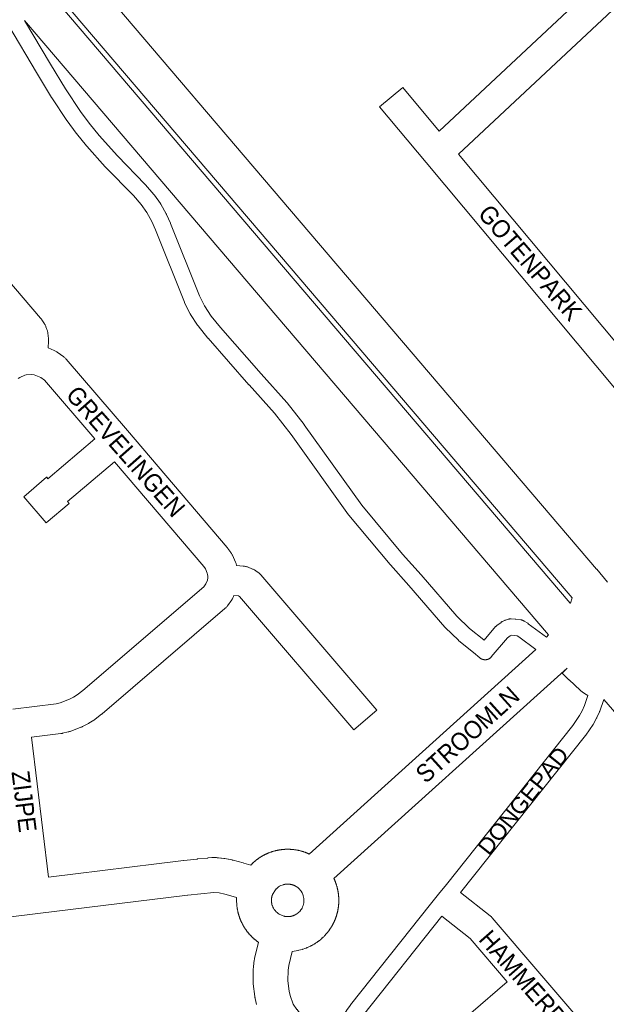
# Model space of a CAD drawing. Header units: metres. Extents: x 123819 to 142731, y 393440 to 405763.
# Tile 92 of 256: x 131379 to 131632, y 395780 to 396204. Entities that reach past the tile are written whole.
import ezdxf
from ezdxf.enums import TextEntityAlignment as Align

# ---------------------------------------------------------------- set-up
doc = ezdxf.new("R2010")
doc.units = ezdxf.units.M
doc.header["$MEASUREMENT"] = 0
for name, color, linetype, lineweight in [('gs-anno-wegen algemeen tekst', 7, 'Continuous', 0), ('gs-knt-aanvullende hoofdweg', 7, 'Continuous', 0), ('gs-knt-fietspaden', 7, 'Continuous', 0), ('gs-knt-hoofdweg', 7, 'Continuous', 0), ('gs-knt-wegen algemeen', 7, 'Continuous', 0), ('gs-vlk-plantopografie wegen algemeen', 7, 'Continuous', 0)]:
    doc.layers.add(name, color=color, linetype=linetype, lineweight=lineweight)
doc.styles.add('Style-Arial', font='arial.ttf')

msp = doc.modelspace()

# ---------------------------------------------------------------- linework, layer by layer
at = {"layer": 'gs-knt-aanvullende hoofdweg', "color": 7, "linetype": 'Continuous', "flags": 128}
for points in [[(131606.22, 395938.12), (131607.12, 395939.17)], [(131391.62, 395834.71), (131449.78, 395841.85), (131449.83, 395841.86), (131449.91, 395841.87), (131455.67, 395842.53), (131455.81, 395842.55), (131460.21, 395842.97), (131460.25, 395842.98), (131461.97, 395843.13), (131462.08, 395843.14), (131462.27, 395843.16), (131462.53, 395843.17), (131462.56, 395843.17), (131462.86, 395843.17), (131462.94, 395843.17), (131462.98, 395843.17), (131463.15, 395843.16), (131463.94, 395843.14), (131464.33, 395843.12), (131464.68, 395843.09), (131464.85, 395843.07), (131465.88, 395842.97), (131466.13, 395842.94), (131467.2, 395842.79), (131467.22, 395842.78), (131467.31, 395842.77), (131467.53, 395842.74), (131467.58, 395842.73), (131469.07, 395842.45), (131469.21, 395842.43), (131470.67, 395842.13), (131470.73, 395842.12), (131470.77, 395842.11), (131470.96, 395842.07), (131471.25, 395842), (131475.51, 395840.83), (131475.79, 395840.75), (131478.75, 395839.91), (131478.78, 395839.94), (131478.91, 395840.08), (131478.99, 395840.16), (131479.12, 395840.29), (131479.2, 395840.37), (131479.33, 395840.5), (131479.35, 395840.52), (131479.48, 395840.65), (131479.57, 395840.73), (131479.7, 395840.85), (131479.79, 395840.93), (131479.92, 395841.05), (131480, 395841.12), (131480.01, 395841.13), (131480.14, 395841.25), (131480.17, 395841.27), (131480.3, 395841.39), (131480.41, 395841.49), (131480.55, 395841.6), (131480.62, 395841.66), (131480.76, 395841.78), (131480.83, 395841.83), (131480.97, 395841.95), (131481.02, 395841.98), (131481.16, 395842.1), (131481.3, 395842.2), (131481.45, 395842.31), (131481.47, 395842.33), (131481.53, 395842.37), (131481.62, 395842.44), (131481.71, 395842.51), (131481.86, 395842.62), (131481.91, 395842.65), (131482.05, 395842.76), (131482.16, 395842.83), (131482.31, 395842.93), (131482.4, 395842.99), (131482.55, 395843.1), (131482.6, 395843.13), (131482.75, 395843.23), (131482.86, 395843.29), (131483.01, 395843.39), (131483.08, 395843.43), (131483.16, 395843.48), (131483.24, 395843.53), (131483.32, 395843.58), (131483.47, 395843.67), (131483.56, 395843.72), (131483.72, 395843.82), (131483.79, 395843.85), (131483.95, 395843.94), (131484.03, 395843.99), (131484.19, 395844.08), (131484.32, 395844.15), (131484.51, 395844.25), (131484.67, 395844.33), (131484.75, 395844.37), (131484.89, 395844.44), (131484.92, 395844.46), (131485.03, 395844.51), (131485.2, 395844.59), (131485.26, 395844.62), (131485.43, 395844.7), (131485.53, 395844.75), (131485.7, 395844.82), (131485.78, 395844.86), (131485.95, 395844.93), (131486.03, 395844.97), (131486.2, 395845.04), (131486.29, 395845.08), (131486.45, 395845.14), (131486.54, 395845.18), (131486.7, 395845.24), (131486.71, 395845.25), (131486.78, 395845.27), (131486.95, 395845.34), (131487.05, 395845.38), (131487.22, 395845.44), (131487.33, 395845.48), (131487.5, 395845.54), (131487.55, 395845.55), (131487.73, 395845.61), (131487.85, 395845.65), (131488.02, 395845.71), (131488.1, 395845.73), (131488.27, 395845.79), (131488.36, 395845.81), (131488.53, 395845.87), (131488.57, 395845.88), (131488.66, 395845.9), (131488.83, 395845.95), (131488.91, 395845.97), (131489.09, 395846.02), (131489.14, 395846.03), (131489.31, 395846.08), (131489.47, 395846.12), (131489.65, 395846.16), (131489.69, 395846.17), (131489.87, 395846.21), (131489.96, 395846.23), (131490.14, 395846.27), (131490.25, 395846.29), (131490.43, 395846.33), (131490.49, 395846.34), (131490.52, 395846.35), (131490.7, 395846.38), (131490.82, 395846.4), (131491, 395846.43), (131491.04, 395846.44), (131491.22, 395846.47), (131491.34, 395846.49), (131491.52, 395846.52), (131491.61, 395846.53), (131491.79, 395846.55), (131491.91, 395846.57), (131492.09, 395846.59), (131492.13, 395846.6), (131492.31, 395846.62), (131492.42, 395846.63), (131492.44, 395846.63), (131492.44, 395846.63), (131492.46, 395846.63), (131492.62, 395846.65), (131492.7, 395846.66), (131492.88, 395846.67), (131493.01, 395846.68), (131493.19, 395846.7), (131493.27, 395846.7), (131493.45, 395846.71), (131493.53, 395846.72), (131493.72, 395846.73), (131493.8, 395846.73), (131493.98, 395846.74), (131494.1, 395846.74), (131494.29, 395846.74), (131494.37, 395846.75), (131494.42, 395846.75), (131494.46, 395846.75), (131494.55, 395846.75), (131494.63, 395846.75), (131494.82, 395846.75), (131494.94, 395846.75), (131495.12, 395846.74), (131495.21, 395846.74), (131495.39, 395846.74), (131495.47, 395846.73), (131495.65, 395846.73), (131495.74, 395846.72), (131495.92, 395846.71), (131496.04, 395846.71), (131496.22, 395846.7), (131496.39, 395846.69), (131496.57, 395846.67), (131496.75, 395846.65), (131496.88, 395846.64), (131497.06, 395846.62), (131497.13, 395846.61), (131497.32, 395846.59), (131497.4, 395846.58), (131497.58, 395846.56), (131497.67, 395846.55), (131497.85, 395846.52), (131497.97, 395846.51), (131498.15, 395846.48), (131498.35, 395846.45), (131498.67, 395846.39), (131498.8, 395846.36), (131498.98, 395846.33), (131499.02, 395846.32), (131499.2, 395846.29), (131499.32, 395846.26), (131499.5, 395846.22), (131499.62, 395846.19), (131499.8, 395846.15), (131499.84, 395846.14), (131500.02, 395846.1), (131500.28, 395846.03), (131500.58, 395845.95), (131500.67, 395845.93), (131500.84, 395845.88), (131500.92, 395845.85), (131501.09, 395845.8), (131501.18, 395845.78), (131501.35, 395845.72), (131501.46, 395845.69), (131501.64, 395845.63), (131501.72, 395845.6), (131501.9, 395845.54), (131502.17, 395845.45), (131502.41, 395845.36), (131502.5, 395845.32), (131502.67, 395845.26), (131502.78, 395845.22), (131502.95, 395845.15), (131502.99, 395845.13), (131503.16, 395845.06), (131503.28, 395845.01), (131503.45, 395844.94), (131503.54, 395844.9), (131503.7, 395844.83), (131503.79, 395844.79), (131503.83, 395844.77), (131503.99, 395844.7), (131601.62, 395932.8)], [(131612.45, 395922.34), (131514.65, 395834.09), (131514.68, 395834.02), (131514.7, 395833.97), (131514.74, 395833.87), (131514.82, 395833.71), (131514.84, 395833.67), (131514.91, 395833.5), (131514.96, 395833.39), (131515.03, 395833.22), (131515.07, 395833.13), (131515.14, 395832.96), (131515.17, 395832.88), (131515.24, 395832.71), (131515.26, 395832.64), (131515.33, 395832.47), (131515.37, 395832.35), (131515.38, 395832.33), (131515.39, 395832.31), (131515.41, 395832.26), (131515.44, 395832.16), (131515.46, 395832.12), (131515.52, 395831.95), (131515.56, 395831.83), (131515.62, 395831.66), (131515.64, 395831.58), (131515.7, 395831.41), (131515.73, 395831.31), (131515.78, 395831.13), (131515.8, 395831.06), (131515.86, 395830.88), (131515.88, 395830.81), (131515.93, 395830.63), (131515.97, 395830.5), (131515.97, 395830.47), (131515.98, 395830.46), (131515.98, 395830.45), (131516.01, 395830.32), (131516.03, 395830.24), (131516.08, 395830.07), (131516.1, 395829.99), (131516.14, 395829.81), (131516.16, 395829.72), (131516.2, 395829.55), (131516.23, 395829.43), (131516.27, 395829.25), (131516.28, 395829.16), (131516.32, 395828.98), (131516.34, 395828.9), (131516.37, 395828.72), (131516.38, 395828.65), (131516.4, 395828.57), (131516.42, 395828.47), (131516.44, 395828.34), (131516.47, 395828.16), (131516.48, 395828.07), (131516.51, 395827.89), (131516.52, 395827.81), (131516.54, 395827.63), (131516.56, 395827.55), (131516.58, 395827.37), (131516.59, 395827.25), (131516.61, 395827.07), (131516.62, 395826.98), (131516.64, 395826.8), (131516.65, 395826.72), (131516.65, 395826.65), (131516.66, 395826.53), (131516.67, 395826.41), (131516.69, 395826.23), (131516.69, 395826.19), (131516.7, 395826.01), (131516.71, 395825.88), (131516.72, 395825.7), (131516.72, 395825.58), (131516.73, 395825.39), (131516.73, 395825.31), (131516.73, 395825.13), (131516.74, 395825.05), (131516.74, 395824.87), (131516.74, 395824.78), (131516.74, 395824.72), (131516.74, 395824.6), (131516.74, 395824.52), (131516.74, 395824.34), (131516.73, 395824.21), (131516.73, 395824.03), (131516.73, 395823.95), (131516.72, 395823.77), (131516.71, 395823.64), (131516.7, 395823.46), (131516.7, 395823.38), (131516.69, 395823.19), (131516.68, 395823.11), (131516.67, 395822.93), (131516.66, 395822.85), (131516.64, 395822.67), (131516.64, 395822.58), (131516.62, 395822.4), (131516.6, 395822.28), (131516.58, 395822.1), (131516.57, 395822.02), (131516.55, 395821.84), (131516.53, 395821.71), (131516.51, 395821.53), (131516.5, 395821.45), (131516.47, 395821.27), (131516.45, 395821.19), (131516.42, 395821.01), (131516.41, 395820.92), (131516.38, 395820.74), (131516.36, 395820.67), (131516.33, 395820.49), (131516.3, 395820.35), (131516.27, 395820.17), (131516.25, 395820.1), (131516.21, 395819.93), (131516.19, 395819.83), (131516.15, 395819.65), (131516.12, 395819.54), (131516.08, 395819.37), (131516.06, 395819.31), (131516.02, 395819.13), (131515.99, 395819.03), (131515.94, 395818.85), (131515.92, 395818.75), (131515.87, 395818.58), (131515.84, 395818.5), (131515.79, 395818.33), (131515.75, 395818.2), (131515.7, 395818.03), (131515.68, 395817.95), (131515.62, 395817.78), (131515.6, 395817.72), (131515.54, 395817.55), (131515.5, 395817.44), (131515.44, 395817.26), (131515.4, 395817.16), (131515.34, 395816.98), (131515.31, 395816.92), (131515.25, 395816.75), (131515.22, 395816.68), (131515.15, 395816.51), (131515.1, 395816.37), (131515.03, 395816.21), (131515, 395816.14), (131514.93, 395815.97), (131514.91, 395815.92), (131514.83, 395815.75), (131514.78, 395815.63), (131514.7, 395815.47), (131514.67, 395815.38), (131514.65, 395815.35), (131514.59, 395815.22), (131514.55, 395815.14), (131514.47, 395814.97), (131514.43, 395814.89), (131514.34, 395814.73), (131514.3, 395814.64), (131514.22, 395814.48), (131514.16, 395814.37), (131514.07, 395814.21), (131514.05, 395814.16), (131513.96, 395814), (131513.91, 395813.92), (131513.82, 395813.76), (131513.77, 395813.66), (131513.75, 395813.63), (131513.75, 395813.63), (131513.67, 395813.51), (131513.64, 395813.44), (131513.54, 395813.29), (131513.49, 395813.19), (131513.39, 395813.04), (131513.34, 395812.96), (131513.24, 395812.8), (131513.18, 395812.71), (131513.08, 395812.56), (131513.04, 395812.5), (131512.94, 395812.35), (131512.88, 395812.25), (131512.77, 395812.1), (131512.74, 395812.06), (131512.72, 395812.03), (131512.7, 395812), (131512.68, 395811.98), (131512.63, 395811.91), (131512.55, 395811.79), (131512.44, 395811.64), (131512.42, 395811.61), (131512.31, 395811.47), (131512.21, 395811.33), (131511.98, 395811.04), (131511.89, 395810.92), (131511.78, 395810.78), (131511.7, 395810.69), (131511.55, 395810.51), (131511.52, 395810.47), (131511.43, 395810.37), (131511.35, 395810.28), (131511.23, 395810.14), (131511.18, 395810.08), (131511.05, 395809.94), (131511.01, 395809.9), (131510.89, 395809.76), (131510.79, 395809.66), (131510.67, 395809.52), (131510.63, 395809.48), (131510.5, 395809.35), (131510.42, 395809.27), (131510.21, 395809.05), (131510.04, 395808.89), (131509.9, 395808.76), (131509.82, 395808.68), (131509.69, 395808.56), (131509.62, 395808.5), (131509.49, 395808.37), (131509.42, 395808.32), (131509.28, 395808.19), (131509.22, 395808.14), (131509.08, 395808.02), (131509.02, 395807.96), (131508.78, 395807.75), (131508.43, 395807.48), (131508.37, 395807.43), (131508.23, 395807.32), (131508.15, 395807.26), (131508.01, 395807.15), (131507.94, 395807.1), (131507.79, 395806.99), (131507.7, 395806.92), (131507.55, 395806.81), (131507.23, 395806.58), (131506.87, 395806.35), (131506.81, 395806.3), (131506.65, 395806.2), (131506.56, 395806.14), (131506.4, 395806.04), (131506.32, 395805.99), (131506.16, 395805.89), (131506.09, 395805.85), (131505.6, 395805.55), (131505.14, 395805.31), (131504.98, 395805.22), (131504.87, 395805.16), (131504.7, 395805.08), (131504.65, 395805.05), (131504.49, 395804.97), (131504.36, 395804.91), (131503.87, 395804.66), (131503.24, 395804.4), (131503.12, 395804.35), (131502.95, 395804.28), (131502.87, 395804.25), (131502.7, 395804.18), (131502.08, 395803.93), (131501.39, 395803.72), (131501.31, 395803.69), (131501.14, 395803.64), (131501.05, 395803.61), (131500.88, 395803.56), (131500.23, 395803.36), (131499.51, 395803.21), (131499.45, 395803.2), (131499.27, 395803.16), (131499.15, 395803.13), (131499.12, 395803.13), (131498.34, 395802.96), (131496.6, 395802.74)], [(131615.13, 395924.76), (131612.46, 395922.35), (131612.45, 395922.34), (131612.45, 395922.34)], [(131482.09, 395806.65), (131482, 395806.71), (131481.85, 395806.82), (131481.82, 395806.84), (131481.68, 395806.94), (131481.56, 395807.03), (131481.41, 395807.14), (131481.37, 395807.18), (131481.22, 395807.29), (131481.13, 395807.36), (131480.99, 395807.47), (131480.92, 395807.53), (131480.77, 395807.64), (131480.73, 395807.68), (131480.59, 395807.8), (131480.5, 395807.87), (131480.36, 395807.99), (131480.27, 395808.06), (131480.13, 395808.18), (131480.07, 395808.24), (131479.93, 395808.36), (131479.85, 395808.44), (131479.71, 395808.57), (131479.67, 395808.61), (131479.54, 395808.73), (131479.47, 395808.79), (131479.34, 395808.92), (131479.26, 395809), (131479.13, 395809.13), (131479.07, 395809.19), (131478.94, 395809.32), (131478.88, 395809.38), (131478.75, 395809.51), (131478.67, 395809.6), (131478.55, 395809.73), (131478.49, 395809.8), (131478.37, 395809.93), (131478.33, 395809.97), (131478.2, 395810.11), (131478.11, 395810.22), (131477.99, 395810.36), (131477.95, 395810.4), (131477.83, 395810.54), (131477.76, 395810.63), (131477.64, 395810.77), (131477.61, 395810.82), (131477.49, 395810.96), (131477.4, 395811.07), (131477.29, 395811.22), (131477.25, 395811.26), (131477.14, 395811.41), (131477.07, 395811.5), (131476.96, 395811.65), (131476.92, 395811.7), (131476.82, 395811.85), (131476.74, 395811.96), (131476.63, 395812.11), (131476.61, 395812.14), (131476.51, 395812.29), (131476.42, 395812.41), (131476.32, 395812.56), (131476.27, 395812.64), (131476.17, 395812.79), (131476.14, 395812.84), (131476.05, 395813), (131476, 395813.07), (131475.95, 395813.15), (131475.9, 395813.23), (131475.82, 395813.35), (131475.73, 395813.51), (131475.7, 395813.56), (131475.61, 395813.72), (131475.56, 395813.8), (131475.47, 395813.96), (131475.41, 395814.07), (131475.33, 395814.23), (131475.3, 395814.28), (131475.21, 395814.44), (131475.17, 395814.52), (131475.09, 395814.68), (131475.02, 395814.81), (131475.02, 395814.82), (131474.94, 395814.98), (131474.92, 395815.01), (131474.84, 395815.17), (131474.79, 395815.29), (131474.71, 395815.46), (131474.69, 395815.51), (131474.61, 395815.67), (131474.55, 395815.81), (131474.48, 395815.97), (131474.45, 395816.04), (131474.38, 395816.21), (131474.34, 395816.3), (131474.27, 395816.46), (131474.24, 395816.53), (131474.23, 395816.56), (131474.22, 395816.6), (131474.18, 395816.7), (131474.14, 395816.8), (131474.07, 395816.97), (131474.05, 395817.05), (131473.98, 395817.22), (131473.94, 395817.35), (131473.88, 395817.53), (131473.85, 395817.6), (131473.79, 395817.77), (131473.78, 395817.81), (131473.72, 395817.98), (131473.68, 395818.12), (131473.63, 395818.29), (131473.6, 395818.36), (131473.59, 395818.41), (131473.58, 395818.43), (131473.54, 395818.58), (131473.53, 395818.62), (131473.48, 395818.79), (131473.44, 395818.93), (131473.4, 395819.11), (131473.38, 395819.17), (131473.33, 395819.35), (131473.31, 395819.45), (131473.27, 395819.63), (131473.25, 395819.7), (131473.21, 395819.88), (131473.18, 395820), (131473.13, 395820.21), (131473.13, 395820.22), (131473.13, 395820.22), (131473.09, 395820.44), (131473.07, 395820.52), (131473.04, 395820.7), (131473.02, 395820.79), (131472.99, 395820.97), (131472.97, 395821.09), (131472.94, 395821.27), (131472.93, 395821.31), (131472.91, 395821.5), (131472.89, 395821.62), (131472.86, 395821.8), (131472.82, 395822.1), (131472.79, 395822.45), (131472.77, 395822.63), (131472.76, 395822.71), (131472.75, 395822.89), (131472.74, 395822.97), (131472.73, 395823.16), (131472.72, 395823.28), (131472.71, 395823.46), (131472.7, 395823.54), (131472.67, 395824), (131472.67, 395824.56), (131472.67, 395824.69), (131472.67, 395824.87), (131472.67, 395824.91), (131472.67, 395825.09), (131472.68, 395825.21), (131472.68, 395825.4), (131472.68, 395825.48), (131472.69, 395825.56), (131472.69, 395825.9), (131471.25, 395826.43), (131467.56, 395827.44), (131465.12, 395827.9), (131462.8, 395828.12), (131451.58, 395826.94), (131451.54, 395826.93), (131386.98, 395819.01), (131210.18, 395797.27)], [(131489.39, 395829.29), (131488.18, 395827.3), (131488.11, 395827.1), (131488.08, 395827.01), (131488.05, 395826.94), (131488.02, 395826.85), (131488, 395826.76), (131487.97, 395826.69), (131487.95, 395826.6), (131487.92, 395826.5), (131487.9, 395826.43), (131487.89, 395826.36), (131487.86, 395826.26), (131487.84, 395826.16), (131487.82, 395826.07), (131487.81, 395825.99), (131487.79, 395825.91), (131487.78, 395825.83), (131487.77, 395825.74), (131487.75, 395825.64), (131487.74, 395825.56), (131487.73, 395825.48), (131487.72, 395825.38), (131487.71, 395825.28), (131487.71, 395825.23), (131487.7, 395825.12), (131487.7, 395825.02), (131487.69, 395824.95), (131487.69, 395824.87), (131487.69, 395824.77), (131487.69, 395824.66), (131487.69, 395824.61), (131487.69, 395824.51), (131487.7, 395824.41), (131487.7, 395824.33), (131487.71, 395824.25), (131487.71, 395824.17), (131487.72, 395824.07), (131487.73, 395823.97), (131487.74, 395823.87), (131487.75, 395823.79), (131487.76, 395823.73), (131487.77, 395823.63), (131487.79, 395823.54), (131487.8, 395823.46), (131487.82, 395823.39), (131487.82, 395823.37), (131487.84, 395823.27), (131487.86, 395823.19), (131487.87, 395823.14), (131487.88, 395823.11), (131487.9, 395823.02), (131487.92, 395822.93), (131487.93, 395822.89), (131488.04, 395822.53), (131488.05, 395822.49), (131488.08, 395822.41), (131488.09, 395822.37), (131488.1, 395822.34), (131488.3, 395821.86), (131488.3, 395821.85), (131488.31, 395821.84), (131488.58, 395821.3), (131488.58, 395821.3), (131488.9, 395820.78), (131489.26, 395820.3), (131489.66, 395819.84), (131490.11, 395819.42), (131490.58, 395819.04), (131491.09, 395818.7), (131492.99, 395817.9), (131493.33, 395817.84), (131493.41, 395817.82), (131493.51, 395817.8), (131493.61, 395817.79), (131493.68, 395817.77), (131493.76, 395817.76), (131493.86, 395817.75), (131493.96, 395817.74), (131494.03, 395817.73), (131494.11, 395817.72), (131494.22, 395817.72), (131494.29, 395817.71), (131494.39, 395817.71), (131494.47, 395817.7), (131494.55, 395817.7), (131494.65, 395817.7), (131494.73, 395817.7), (131494.83, 395817.7), (131494.91, 395817.7), (131494.99, 395817.71), (131495.09, 395817.71), (131495.19, 395817.72), (131495.27, 395817.72), (131495.35, 395817.73), (131495.45, 395817.74), (131495.53, 395817.75), (131495.61, 395817.76), (131495.7, 395817.77), (131495.8, 395817.79), (131495.88, 395817.8), (131495.96, 395817.81), (131496.05, 395817.83), (131496.13, 395817.85), (131496.22, 395817.87), (131496.32, 395817.89), (131496.4, 395817.91), (131496.47, 395817.93), (131496.56, 395817.95), (131496.66, 395817.98), (131496.73, 395818), (131496.82, 395818.03), (131496.91, 395818.06), (131496.98, 395818.08), (131497.05, 395818.1), (131497.16, 395818.14), (131497.25, 395818.18), (131497.32, 395818.21), (131497.39, 395818.23), (131497.47, 395818.27), (131497.57, 395818.31), (131497.63, 395818.34), (131497.72, 395818.38), (131497.81, 395818.42), (131497.88, 395818.46), (131497.96, 395818.5), (131498.02, 395818.53), (131498.12, 395818.59), (131498.2, 395818.63), (131498.26, 395818.67), (131498.34, 395818.72), (131498.42, 395818.77), (131498.48, 395818.81), (131498.56, 395818.85), (131498.65, 395818.91), (131498.72, 395818.96), (131498.79, 395819.01), (131498.85, 395819.06), (131498.91, 395819.1), (131498.99, 395819.16), (131499.06, 395819.22), (131499.14, 395819.28), (131499.2, 395819.33), (131499.26, 395819.38), (131499.33, 395819.44), (131499.4, 395819.51), (131499.47, 395819.57), (131499.51, 395819.61), (131499.53, 395819.63), (131499.59, 395819.68), (131499.66, 395819.75), (131499.72, 395819.81), (131499.74, 395819.83), (131499.78, 395819.87), (131499.84, 395819.93), (131499.89, 395819.99), (131500.17, 395820.32), (131500.18, 395820.34), (131500.24, 395820.41), (131500.26, 395820.43), (131500.55, 395820.84), (131500.56, 395820.86), (131500.58, 395820.88), (131500.59, 395820.89), (131500.6, 395820.92), (131500.87, 395821.37), (131500.88, 395821.4), (131500.89, 395821.4), (131501.15, 395821.95), (131501.37, 395822.52), (131501.53, 395823.11), (131501.64, 395823.7), (131501.7, 395824.31), (131501.71, 395824.92), (131501.71, 395824.94), (131501.67, 395825.53), (131501.67, 395825.54), (131501.57, 395826.13), (131501.57, 395826.16), (131501.43, 395826.69), (131501.43, 395826.72), (131501.42, 395826.74), (131501.42, 395826.75), (131501.25, 395827.24), (131501.21, 395827.33), (131501.2, 395827.36), (131501.04, 395827.73), (131501.02, 395827.76), (131501.01, 395827.79), (131500.95, 395827.9), (131500.92, 395827.97), (131500.91, 395827.98), (131500.88, 395828.03), (131500.83, 395828.13), (131500.79, 395828.21), (131500.77, 395828.23), (131500.76, 395828.26), (131500.7, 395828.35), (131500.65, 395828.43), (131500.61, 395828.5), (131500.6, 395828.52), (131499.37, 395829.95), (131499.28, 395830.03), (131499.21, 395830.09), (131499.15, 395830.14), (131499.08, 395830.2), (131499.01, 395830.25), (131498.94, 395830.31), (131498.87, 395830.36), (131498.81, 395830.4), (131498.73, 395830.46), (131498.66, 395830.51), (131498.58, 395830.56), (131498.51, 395830.6), (131498.43, 395830.65), (131498.36, 395830.7), (131498.27, 395830.75), (131498.2, 395830.79), (131498.14, 395830.83), (131498.05, 395830.88), (131497.97, 395830.92), (131497.9, 395830.96), (131497.82, 395831), (131497.74, 395831.04), (131497.66, 395831.08), (131497.58, 395831.11), (131497.49, 395831.15), (131497.43, 395831.18), (131497.34, 395831.21), (131497.25, 395831.25), (131497.18, 395831.28), (131497.09, 395831.31), (131497.01, 395831.34), (131496.92, 395831.37), (131496.84, 395831.39), (131496.82, 395831.4), (131496.77, 395831.42), (131496.68, 395831.44), (131496.64, 395831.46), (131496.58, 395831.47), (131496.49, 395831.5), (131496.42, 395831.52), (131496.32, 395831.54), (131496.29, 395831.55), (131495.98, 395831.61), (131495.96, 395831.61), (131495.9, 395831.62), (131495.81, 395831.64), (131495.75, 395831.65), (131495.73, 395831.65), (131495.37, 395831.7), (131495.33, 395831.7), (131495.29, 395831.7), (131495.19, 395831.71), (131495.18, 395831.71), (131494.71, 395831.73), (131494.68, 395831.73), (131494.61, 395831.73), (131494.58, 395831.73), (131494.09, 395831.7), (131494.06, 395831.7), (131494.06, 395831.7), (131494.04, 395831.7), (131493.53, 395831.63), (131493.49, 395831.62), (131493.47, 395831.62), (131493.45, 395831.62), (131493.43, 395831.61), (131492.9, 395831.49), (131492.89, 395831.49), (131492.87, 395831.48), (131492.33, 395831.31), (131492.32, 395831.31), (131491.77, 395831.08), (131491.76, 395831.08), (131491.23, 395830.81), (131491.22, 395830.8), (131490.72, 395830.49), (131490.71, 395830.48), (131490.27, 395830.15), (131490.25, 395830.13), (131489.82, 395829.74), (131489.8, 395829.73), (131489.8, 395829.73), (131489.39, 395829.3), (131489.39, 395829.29)], [(131481.3, 395779.8), (131480.66, 395782.49), (131480.61, 395782.75), (131480.59, 395782.84), (131480.58, 395782.89), (131480.57, 395782.93), (131480.56, 395783.02), (131480.52, 395783.29), (131479.83, 395788.77), (131479.79, 395789.13), (131479.78, 395789.49), (131479.77, 395789.85), (131479.88, 395795.37), (131479.89, 395795.65), (131479.9, 395795.73), (131479.9, 395795.78), (131479.91, 395795.92), (131479.94, 395796.19), (131480.3, 395798.93), (131480.33, 395799.19), (131480.35, 395799.27), (131480.36, 395799.31), (131480.37, 395799.36), (131480.38, 395799.44), (131480.44, 395799.7), (131482.09, 395806.65)], [(131496.6, 395802.74), (131495.14, 395796.61), (131494.89, 395794.67), (131494.8, 395790.1), (131495.37, 395785.57), (131495.82, 395783.66), (131497.11, 395780), (131498.7, 395777.74), (131498.74, 395777.68), (131498.77, 395777.64), (131508.68, 395763.47), (131509.64, 395762.35)]]:
    msp.add_lwpolyline(points, dxfattribs=at)
at = {"layer": 'gs-knt-fietspaden', "color": 7, "linetype": 'Continuous', "flags": 128}
for points in [[(131579.92, 395928.42), (131579.74, 395928.42), (131579.66, 395928.42), (131579.57, 395928.43), (131579.49, 395928.43), (131579.4, 395928.44), (131579.23, 395928.47), (131579.06, 395928.5), (131578.98, 395928.52), (131578.89, 395928.54), (131578.81, 395928.56), (131578.73, 395928.59), (131578.65, 395928.62), (131578.57, 395928.64), (131578.49, 395928.68), (131578.41, 395928.71), (131578.33, 395928.75), (131578.25, 395928.78), (131578.17, 395928.82), (131578.1, 395928.86), (131577.95, 395928.95), (131577.8, 395929.04), (131577.74, 395929.09), (131577.67, 395929.14), (131577.6, 395929.2), (131577.53, 395929.25), (131574.85, 395931.53), (131568.55, 395936.56), (131568.46, 395936.64), (131568.37, 395936.72), (131568.29, 395936.8), (131562.66, 395942.32), (131562.57, 395942.42), (131562.47, 395942.52), (131546.93, 395960.41), (131538.98, 395969.4), (131538.91, 395969.47), (131521.13, 395990.7), (131521.05, 395990.8), (131520.97, 395990.91), (131496.17, 396025.54), (131489.01, 396034.68), (131478.02, 396046.94), (131478, 396046.97), (131460.4, 396067.02), (131460.32, 396067.11), (131456.08, 396072.29), (131456, 396072.39), (131455.93, 396072.5), (131455.86, 396072.6), (131452.83, 396077.26), (131452.76, 396077.37), (131452.7, 396077.48), (131452.64, 396077.6), (131450.27, 396082.3), (131450.21, 396082.44), (131450.15, 396082.58), (131437.71, 396113.79), (131436.15, 396117.26), (131433.92, 396121.17), (131431.56, 396124.6), (131428.2, 396128.51), (131416.18, 396140.81), (131416.07, 396140.92), (131408.1, 396149.83), (131408.01, 396149.94), (131403.59, 396155.33), (131403.48, 396155.46), (131399.62, 396160.65), (131399.56, 396160.73), (131399.5, 396160.82), (131392.99, 396170.69), (131392.92, 396170.79), (131386.39, 396181.52), (131386.37, 396181.55), (131374.42, 396201.65)], [(131381.25, 396203.9), (131392.39, 396185.16), (131398.88, 396174.5), (131405.3, 396164.77), (131409.06, 396159.72), (131413.39, 396154.46), (131421.25, 396145.66), (131433.3, 396133.34), (131433.38, 396133.26), (131433.46, 396133.17), (131437.01, 396129.03), (131437.09, 396128.93), (131437.16, 396128.84), (131437.23, 396128.74), (131439.79, 396125.03), (131439.87, 396124.9), (131439.95, 396124.77), (131442.33, 396120.58), (131442.41, 396120.44), (131442.48, 396120.29), (131444.14, 396116.61), (131444.21, 396116.46), (131456.61, 396085.32), (131458.82, 396080.92), (131461.64, 396076.59), (131465.72, 396071.6), (131483.26, 396051.61), (131494.32, 396039.28), (131494.39, 396039.19), (131494.46, 396039.1), (131501.74, 396029.81), (131501.83, 396029.69), (131526.6, 395995.11), (131544.26, 395974.01), (131552.19, 395965.06), (131552.22, 395965.03), (131567.68, 395947.23), (131573.08, 395941.94), (131579.27, 395936.98), (131579.35, 395936.91), (131579.4, 395936.88)], [(131579.4, 395936.88), (131584.35, 395942.71), (131584.46, 395942.83), (131584.57, 395942.95), (131584.69, 395943.05), (131584.81, 395943.16), (131584.93, 395943.26), (131586.67, 395944.55), (131586.78, 395944.63), (131586.9, 395944.71), (131587.03, 395944.78), (131587.15, 395944.85), (131587.28, 395944.92), (131588.22, 395945.35), (131588.36, 395945.41), (131588.5, 395945.47), (131588.64, 395945.52), (131589.78, 395945.88), (131589.93, 395945.92), (131590.09, 395945.96), (131590.24, 395945.99), (131590.4, 395946.02), (131590.56, 395946.03), (131590.72, 395946.04), (131590.87, 395946.04), (131591.03, 395946.04), (131592.81, 395945.94), (131592.96, 395945.93), (131593.1, 395945.92), (131595.29, 395945.61), (131595.46, 395945.59), (131595.62, 395945.55), (131595.79, 395945.51), (131595.95, 395945.46), (131596.11, 395945.4), (131596.26, 395945.34), (131596.41, 395945.26), (131596.56, 395945.18), (131596.71, 395945.09), (131598.21, 395944.14), (131598.32, 395944.06), (131598.42, 395943.98)], [(131598.42, 395943.98), (131606.22, 395938.12)], [(131601.62, 395932.8), (131594.31, 395938.29), (131593.57, 395938.76), (131592.29, 395938.94), (131591.3, 395939), (131590.98, 395938.89), (131590.57, 395938.7), (131589.45, 395937.87), (131582.48, 395929.66)], [(131582.48, 395929.65), (131582.36, 395929.53), (131582.3, 395929.47), (131582.24, 395929.41), (131582.12, 395929.29), (131581.98, 395929.18), (131581.85, 395929.08), (131581.7, 395928.98), (131581.56, 395928.89), (131581.48, 395928.85), (131581.41, 395928.81), (131581.25, 395928.73), (131581.17, 395928.7), (131581.09, 395928.66), (131581.01, 395928.63), (131580.93, 395928.6), (131580.85, 395928.58), (131580.77, 395928.55), (131580.68, 395928.53), (131580.6, 395928.51), (131580.51, 395928.49), (131580.43, 395928.48), (131580.26, 395928.45), (131580.09, 395928.43), (131580, 395928.43), (131579.92, 395928.42)], [(131582.48, 395929.66), (131582.48, 395929.66), (131582.48, 395929.65)], [(131582.48, 395929.66), (131582.48, 395929.66), (131582.48, 395929.65)], [(131509.64, 395762.35), (131513.38, 395765.89), (131515.69, 395768.97), (131518.74, 395775.08), (131518.81, 395775.21), (131518.88, 395775.34), (131520.13, 395777.4), (131520.21, 395777.52), (131520.3, 395777.64), (131521.72, 395779.59), (131521.8, 395779.7), (131556.3, 395823.05), (131559.71, 395827.33), (131563.12, 395831.62), (131617.58, 395900.04), (131620.51, 395904.33), (131621.65, 395906.48), (131622.66, 395908.73), (131624.11, 395913.03)], [(131630.95, 395911.35), (131629.25, 395906.33), (131629.2, 395906.18), (131629.14, 395906.03), (131628.02, 395903.51), (131627.96, 395903.4), (131627.91, 395903.28), (131626.61, 395900.85), (131626.54, 395900.74), (131626.52, 395900.71), (131626.51, 395900.69), (131626.5, 395900.67), (131626.48, 395900.63), (131626.41, 395900.53), (131623.3, 395895.98), (131623.23, 395895.87), (131623.15, 395895.77), (131569.27, 395828.07)], [(131561.16, 395817.88), (131527.34, 395775.39), (131526.05, 395773.62), (131524.95, 395771.81), (131521.83, 395765.56), (131521.76, 395765.42), (131521.68, 395765.28), (131521.59, 395765.15), (131521.5, 395765.03), (131518.83, 395761.45), (131518.74, 395761.33), (131518.7, 395761.29), (131518.68, 395761.27), (131518.64, 395761.22), (131518.57, 395761.14), (131518.54, 395761.11), (131518.43, 395761), (131518.43, 395761), (131518.43, 395761), (131514.2, 395757)]]:
    msp.add_lwpolyline(points, dxfattribs=at)
at = {"layer": 'gs-knt-hoofdweg', "color": 7, "linetype": 'Continuous', "flags": 128}
for points in [[(131396.46, 396238.81), (131627.87, 395967.51), (131627.94, 395967.43), (131632.56, 395961.87)], [(131382.68, 396226.91), (131616.55, 395952.79), (131616.58, 395952.8), (131617.36, 395955.09), (131615.65, 395957.16), (131384.27, 396228.41), (131381.59, 396231.55), (131379.78, 396231.62), (131379.59, 396230.53), (131382.67, 396226.91), (131382.67, 396226.91), (131382.68, 396226.91)], [(131607.12, 395939.17), (131381.25, 396203.9)], [(132012.8, 395462.61), (131998.95, 395482.27), (131852.71, 395652.61), (131792.78, 395722.15), (131792.74, 395722.2), (131688.97, 395844.54), (131630.95, 395911.35)]]:
    msp.add_lwpolyline(points, dxfattribs=at)
msp.add_lwpolyline([(131623.16, 395913.62), (131622.2, 395914.22), (131622.15, 395914.25), (131622.06, 395914.31), (131622.02, 395914.33), (131622.01, 395914.34), (131621.96, 395914.38), (131621.91, 395914.41), (131621.87, 395914.45), (131621.01, 395915.11), (131620.92, 395915.18), (131620.88, 395915.21), (131620.83, 395915.26), (131620.75, 395915.33), (131620.74, 395915.34), (131616.03, 395919.76), (131615.99, 395919.79), (131615.97, 395919.82), (131613.08, 395922.58), (131613.07, 395922.59, -0.367167), (131613.07, 395922.61), (131615.13, 395924.76)], format="xyb", dxfattribs=at)
at = {"layer": 'gs-knt-wegen algemeen', "color": 7, "linetype": 'Continuous', "flags": 128}
for points in [[(131668.58, 396006.22), (131554.43, 396142.69), (131554.43, 396142.7), (131534.35, 396166.75, -0.392272), (131534.35, 396166.76), (131544.33, 396175.09, -0.392271), (131544.34, 396175.09), (131560.01, 396156.33), (131635.17, 396226.71)], [(131373.16, 396093.18), (131388.18, 396075.67), (131388.37, 396075.44), (131388.55, 396075.2), (131388.72, 396074.95), (131389.83, 396073.23), (131389.98, 396072.98), (131390.11, 396072.73), (131390.24, 396072.48), (131390.36, 396072.22), (131390.46, 396071.95), (131390.88, 396070.8), (131390.99, 396070.5), (131391.07, 396070.2), (131391.15, 396069.89), (131391.21, 396069.57), (131391.25, 396069.26), (131391.51, 396066.83), (131391.53, 396066.57), (131391.54, 396066.3), (131391.55, 396066.03), (131391.54, 396065.77), (131391.38, 396062.93), (131394.05, 396061.77), (131394.32, 396061.64), (131394.58, 396061.51), (131394.84, 396061.36), (131395.09, 396061.2), (131395.33, 396061.03), (131398.16, 396058.94), (131398.39, 396058.76), (131398.61, 396058.57), (131398.83, 396058.37), (131399.03, 396058.16), (131399.23, 396057.94), (131425.62, 396027.18), (131468.61, 395976.82), (131468.79, 395976.61), (131468.95, 395976.39), (131470.22, 395974.62), (131470.38, 395974.39), (131470.52, 395974.16), (131470.65, 395973.93), (131470.78, 395973.69), (131470.89, 395973.44), (131472.19, 395970.49), (131472.3, 395970.22), (131472.41, 395969.93), (131472.5, 395969.64), (131472.57, 395969.35), (131472.63, 395969.09), (131475.53, 395968.83), (131475.84, 395968.8), (131476.14, 395968.75), (131476.44, 395968.69), (131476.74, 395968.61), (131477.03, 395968.52), (131477.32, 395968.41), (131479.59, 395967.52), (131479.84, 395967.42), (131480.08, 395967.31), (131480.32, 395967.19), (131480.55, 395967.06), (131480.78, 395966.91), (131481, 395966.76), (131481.99, 395966.05), (131482.25, 395965.86), (131482.49, 395965.66), (131482.72, 395965.45), (131482.95, 395965.22), (131483.16, 395964.99), (131533.11, 395906.71, -0.377169), (131533.1, 395906.7), (131523.23, 395898.24, -0.377171), (131523.22, 395898.24), (131473.92, 395955.76), (131473.44, 395955.95), (131471.48, 395956.13), (131471.31, 395955.68), (131471.21, 395955.43), (131471.1, 395955.19), (131470.98, 395954.95), (131470.84, 395954.71), (131470.7, 395954.48), (131470.55, 395954.26), (131468.69, 395951.63), (131468.53, 395951.42), (131468.37, 395951.21), (131468.19, 395951.01), (131468.01, 395950.81), (131467.81, 395950.63), (131467.61, 395950.45), (131414.75, 395905.15), (131414.6, 395905.03), (131414.46, 395904.91), (131411.63, 395902.75), (131411.38, 395902.57), (131411.12, 395902.4), (131408.97, 395901.07), (131408.75, 395900.94), (131408.52, 395900.81), (131406.28, 395899.65), (131406.04, 395899.54), (131405.81, 395899.43), (131405.57, 395899.34), (131400.84, 395897.56), (131400.59, 395897.48), (131400.35, 395897.4), (131400.1, 395897.34), (131397.64, 395896.73), (131397.4, 395896.68), (131397.16, 395896.64), (131396.92, 395896.6), (131384.23, 395894.99)], [(131376.18, 395907.09), (131394.91, 395909.47), (131396.63, 395909.89), (131400.64, 395911.39), (131402.31, 395912.26), (131403.98, 395913.3), (131406.42, 395915.15), (131458.53, 395959.81), (131459.45, 395961.12), (131460.08, 395962.74), (131460.23, 395963.68), (131460.25, 395964.42), (131460.16, 395965.22), (131460.03, 395965.81), (131459.25, 395967.58), (131458.53, 395968.58), (131419.96, 396013.77), (131399.77, 395996.57), (131400.41, 395995.82, -0.377337), (131400.41, 395995.81), (131390.51, 395987.38, -0.377336), (131390.5, 395987.38), (131380.88, 395998.67, -0.377336), (131380.88, 395998.68), (131390.77, 396007.12, -0.377343), (131390.79, 396007.12), (131391.33, 396006.48), (131411.49, 396023.66), (131389.83, 396048.91), (131388.19, 396050.12), (131386.15, 396051), (131385.36, 396051.2), (131384.38, 396051.31), (131382, 396051.17), (131381.37, 396051.03), (131379.16, 396050.09), (131378.52, 396049.69)]]:
    msp.add_lwpolyline(points, format="xyb", dxfattribs=at)
for points in [[(131643.52, 396216.69), (131568.37, 396146.33), (131676.78, 396016.7)], [(131384.23, 395894.99), (131391.62, 395834.71)], [(131569.27, 395828.07), (131581.99, 395818.07), (131582.19, 395817.91), (131582.38, 395817.74), (131582.56, 395817.56), (131582.74, 395817.37), (131582.91, 395817.18), (131603.44, 395793.15), (131603.44, 395793.14), (131603.45, 395793.14)], [(131573.67, 395776.12), (131589.34, 395789.61), (131573.43, 395808.23), (131561.16, 395817.88)], [(131603.45, 395793.14), (131630.98, 395760.96)]]:
    msp.add_lwpolyline(points, dxfattribs=at)
at = {"layer": 'gs-vlk-plantopografie wegen algemeen', "color": 7, "linetype": 'Continuous', "flags": 128}
msp.add_lwpolyline([(131521.8, 395779.7), (131556.3, 395823.05), (131559.71, 395827.33), (131563.12, 395831.62), (131617.58, 395900.04), (131620.51, 395904.33), (131621.65, 395906.48), (131622.66, 395908.73), (131624.11, 395913.03), (131622.2, 395914.22), (131622.15, 395914.25), (131622.06, 395914.31), (131622.02, 395914.33), (131622.01, 395914.34), (131621.96, 395914.38), (131621.91, 395914.41), (131621.87, 395914.45), (131621.01, 395915.11), (131620.92, 395915.18), (131620.88, 395915.21), (131620.83, 395915.26), (131620.75, 395915.33), (131620.74, 395915.34), (131616.03, 395919.76), (131615.99, 395919.79), (131615.97, 395919.82), (131613.08, 395922.58), (131613.07, 395922.59, -0.367167), (131613.07, 395922.61), (131615.13, 395924.76)], format="xyb", dxfattribs=at)
for points in [[(131630.95, 395911.35), (131629.25, 395906.33), (131629.2, 395906.18), (131629.14, 395906.03), (131628.02, 395903.51), (131627.96, 395903.4), (131627.91, 395903.28), (131626.61, 395900.85), (131626.54, 395900.74), (131626.52, 395900.71), (131626.51, 395900.69), (131626.5, 395900.67), (131626.48, 395900.63), (131626.41, 395900.53), (131623.3, 395895.98), (131623.23, 395895.87), (131623.15, 395895.77), (131569.27, 395828.07)], [(131561.16, 395817.88), (131527.34, 395775.39), (131526.05, 395773.62), (131524.95, 395771.81), (131521.83, 395765.56), (131521.76, 395765.42), (131521.68, 395765.28), (131521.59, 395765.15), (131521.5, 395765.03), (131518.83, 395761.45), (131518.74, 395761.33), (131518.7, 395761.29), (131518.68, 395761.27), (131518.64, 395761.22), (131518.57, 395761.14), (131518.54, 395761.11), (131518.43, 395761), (131518.43, 395761), (131518.43, 395761), (131514.2, 395757)]]:
    msp.add_lwpolyline(points, dxfattribs=at)

# ---------------------------------------------------------------- texts
at = {"layer": 'gs-anno-wegen algemeen tekst', "color": 7, "style": 'Style-Arial', "width": 0.909091}
for s, rotation, p in [('GOTENPARK', 310.6794, (131599.26, 396099.6)), ('GREVELINGEN', 311.3471, (131424.85, 396018.23)), ('STROOMLN', 42.0536, (131572.22, 395896.16)), ('ZIJPE', 277.1115, (131381.06, 395867.36)), ('HAMMERBEEK', 311.2425, (131602.44, 395784.04))]:
    msp.add_text(s, height=7.7, rotation=rotation, dxfattribs=at).set_placement(p, align=Align.MIDDLE_CENTER)
at = {"layer": 'gs-anno-wegen algemeen tekst', "color": 7, "style": 'Style-Arial'}
msp.add_text('DONGEPAD', height=7, rotation=51.2874, dxfattribs=at).set_placement((131596.17, 395867.69), align=Align.MIDDLE_CENTER)

doc.saveas('drawing.dxf')
